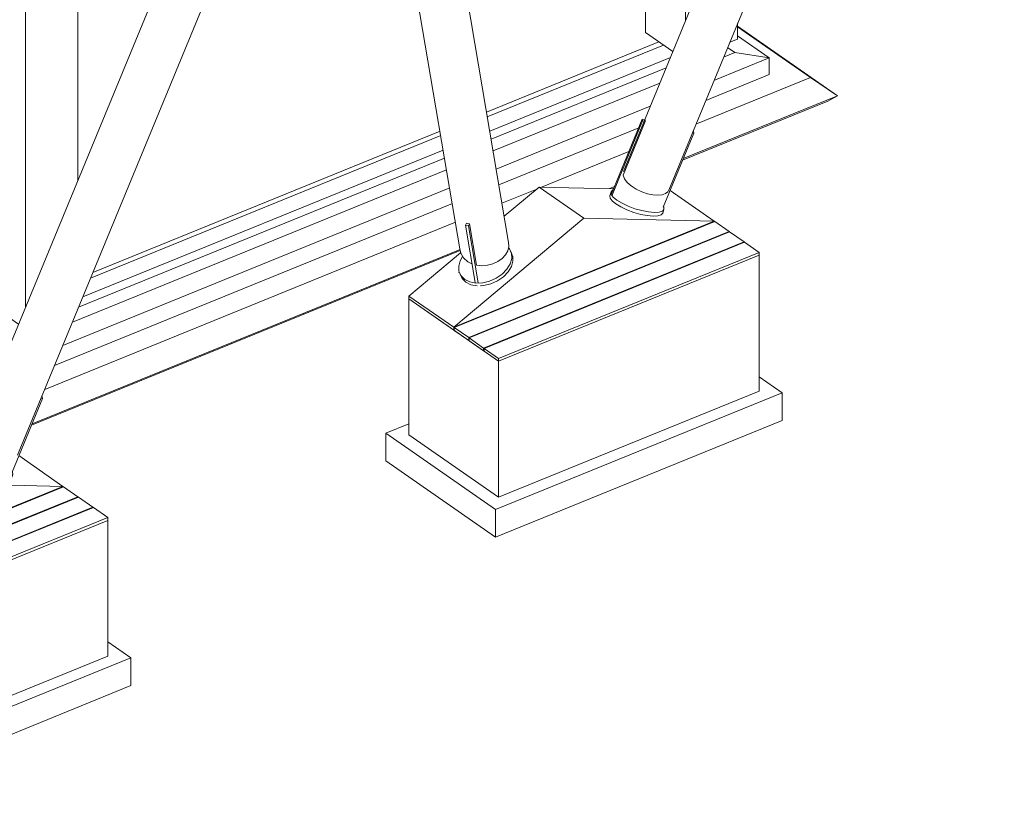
# Model space of a CAD drawing. Header units: millimetres. Extents: x -15398 to 21123, y -830 to 19992.
# Tile 5 of 14: x 11882 to 17887, y 1789 to 6564. Entities that reach past the tile are written whole.
import ezdxf

# ---------------------------------------------------------------- set-up
doc = ezdxf.new("R2010")
doc.units = ezdxf.units.MM
for name, color, linetype, lineweight in [('A-FLOR', 192, 'Continuous', 18), ('S-COLS', 52, 'Continuous', 18), ('S-FNDN', 32, 'Continuous', 18)]:
    doc.layers.add(name, color=color, linetype=linetype, lineweight=lineweight)

# ---------------------------------------------------------------- blocks, each defined once
blk = doc.blocks.new('M_Timber-Column - 400x400-V9-3D constructief TO')
at = {"layer": 'S-COLS'}
for p, q in [((11675.1, 7808.1), (11675.1, 7723.5)), ((11918, 7638.8), (11675.1, 7808.1)), ((12235.8, 7768.3), (11918, 7638.8)), ((12235.8, 7768.3), (12235.8, 5581.2)), ((11675.1, 7723.5), (11675.1, 7446.8)), ((11918, 7638.8), (11918, 4811)), ((11675.1, 7446.8), (11675.1, 4846.1)), ((11875, 4706.8), (11675.1, 4846.1))]:
    blk.add_line(p, q, dxfattribs=at)
blk = doc.blocks.new('M_Timber-Column - 400x400-V11-3D constructief TO')
at = {"layer": 'S-COLS'}
for p, q in [((15698.7, 9447.1), (15698.7, 9362.4)), ((15941.7, 9277.8), (15698.7, 9447.1)), ((16259.4, 9407.2), (15941.7, 9277.8)), ((16259.4, 9407.2), (16259.4, 7324.3)), ((15698.7, 9362.4), (15698.7, 9085.7)), ((15941.7, 9277.8), (15941.7, 6554.1)), ((15698.7, 9085.7), (15698.7, 6485.1)), ((16259.4, 6540.5), (16259.4, 6445.2)), ((15865.3, 6369), (15698.7, 6485.1)), ((16259.4, 6445.2), (16212.2, 6426))]:
    blk.add_line(p, q, dxfattribs=at)
blk = doc.blocks.new('Floors 1 - Floors 1-1599664-3D constructief TO')
at = {"layer": 'A-FLOR'}
for p, q in [((16869.2, 6099.3), (16259.4, 6524.1)), ((16259.4, 6520.5), (16704.4, 6210.5)), ((16452.1, 6330.3), (16259.4, 6464.5)), ((14733.4, 5971.7), (15807.5, 6409.2)), ((16199.2, 6395), (16244.3, 6363.7)), ((14748.3, 5883.9), (15850.4, 6332.8)), ((16116.2, 6193.5), (16452.1, 6330.3)), ((16174.8, 6335.4), (16244.3, 6363.7)), ((16244.3, 6363.7), (16452.1, 6330.3)), ((16452.1, 6330.3), (16452.1, 6228.4)), ((14756.7, 5834.3), (15824.1, 6269.1)), ((16006, 5926), (16704.4, 6210.5)), ((16065.7, 6071.1), (16452.1, 6228.4)), ((16704.4, 6210.5), (16869.2, 6099.3)), ((14768.8, 5762.7), (15786.1, 6177)), ((15925.1, 5707.3), (16809.7, 6067.6)), ((15928.8, 5716.2), (16869.2, 6099.3)), ((16869.2, 6099.3), (16809.7, 6067.6)), ((14787.6, 5652.3), (15727.6, 6035.2)), ((14803.7, 5557), (15657.4, 5904.7)), ((12313.6, 4986.1), (14450.2, 5856.4)), ((12267.1, 4873.2), (14465.1, 5768.6)), ((12240.8, 4809.5), (14473.5, 5718.9)), ((15064.7, 5542.6), (15597.6, 5759.7)), ((12202.8, 4717.5), (14485.6, 5647.3)), ((12144.2, 4575.6), (14504.3, 5536.9)), ((14822.9, 5444.1), (15035.2, 5530.6)), ((15479.4, 5533.2), (15509.2, 5545.3)), ((15496.8, 5532.8), (15505.5, 5536.3)), ((12093.8, 4453.2), (14520.4, 5441.6)), ((12034, 4308.1), (14539.5, 5328.7)), ((11953.2, 4089.4), (14569, 5154.9)), ((11956.8, 4098.3), (14567.8, 5161.8))]:
    blk.add_line(p, q, dxfattribs=at)
blk = doc.blocks.new('Structural Foundations 1 - Structural Foundations 1-1711264-3D constructief TO')
at = {"layer": 'S-FNDN'}
for p, q in [((15490.8, 5500.7), (15678.9, 5956.9)), ((15494.4, 5493.3), (15681.1, 5946)), ((15695.8, 5952.9), (15678.9, 5956.9)), ((15678.9, 5956.9), (15681.1, 5946)), ((15681.1, 5946), (15696.7, 5942.3)), ((15992.8, 5871.3), (15806.8, 5420.3)), ((15984.2, 5873.3), (15992.8, 5871.3)), ((15990.6, 5882.1), (15988.1, 5882.7)), ((15992.8, 5871.3), (15990.6, 5882.1)), ((14836.5, 5364.2), (15049.9, 5542.9)), ((15049.9, 5542.9), (15503.9, 5532.6)), ((15323.3, 5352.5), (15049.9, 5542.9)), ((15488.2, 5512.6), (15480.7, 5490)), ((16117.7, 5334.5), (15848.7, 5521.9)), ((15848.7, 5521.9), (16117.7, 5334.5)), ((15803.8, 5383.9), (15811.2, 5406.6)), ((15323.3, 5352.5), (14528.9, 4687.3)), ((16117.7, 5334.5), (15323.3, 5352.5)), ((14528.9, 4687.3), (16117.7, 5334.5)), ((16117.7, 5334.5), (14528.9, 4687.3)), ((16120.7, 5332.4), (14531.9, 4685.2)), ((14605.9, 5322.9), (14600.6, 5309.4)), ((14600.6, 5309.4), (14619.5, 5306)), ((14659.8, 4959.5), (14600.6, 5309.4)), ((14619.5, 5306), (14624.3, 5318.1)), ((14619.5, 5306), (14678.3, 4958.7)), ((16117.7, 5334.5), (16117.7, 5331.1)), ((16208.8, 5271), (16120.7, 5332.4)), ((14620, 4623.8), (16208.8, 5271)), ((16211.8, 5268.9), (14623, 4621.7)), ((16208.8, 5267.6), (16208.8, 5271)), ((16299.9, 5207.5), (16211.8, 5268.9)), ((14711.1, 4560.4), (16299.9, 5207.5)), ((16302.9, 5205.4), (14714.1, 4558.2)), ((16299.9, 5204.2), (16299.9, 5207.5)), ((16391, 5144), (16302.9, 5205.4)), ((14255.5, 4877.8), (14571.1, 5142)), ((14802.2, 4496.9), (16391, 5144)), ((16391, 5127.1), (14802.2, 4480)), ((14802.2, 4480), (16391, 5127.1)), ((14883.5, 5136.4), (14876, 5153)), ((16391, 5127.1), (16391, 5144)), ((16391, 5127.1), (16391, 4297.8)), ((14562.6, 5024.7), (14560.7, 5019)), ((14565.8, 5014), (14573.2, 4997.4)), ((14691.6, 4941.7), (14695.5, 4940)), ((14255.5, 4877.8), (14528.9, 4687.3)), ((14255.5, 4860.9), (14255.5, 4877.8)), ((14528.9, 4687.3), (14255.5, 4877.8)), ((14528.9, 4670.4), (14255.5, 4860.9)), ((14255.5, 4860.9), (14802.2, 4480)), ((14255.5, 4031.5), (14255.5, 4860.9)), ((14528.9, 4670.4), (14528.9, 4687.3)), ((14531.9, 4685.2), (14620, 4623.8)), ((14531.9, 4685.2), (14531.9, 4668.3)), ((14531.9, 4671.7), (14528.9, 4670.4)), ((14620, 4606.9), (14531.9, 4668.3)), ((14620, 4606.9), (14620, 4623.8)), ((14623, 4608.2), (14620, 4606.9)), ((14623, 4621.7), (14711.1, 4560.4)), ((14623, 4621.7), (14623, 4604.8)), ((14711.1, 4543.5), (14623, 4604.8)), ((14711.1, 4543.5), (14711.1, 4560.4)), ((14714.1, 4544.7), (14711.1, 4543.5)), ((14714.1, 4558.2), (14802.2, 4496.9)), ((14714.1, 4558.2), (14714.1, 4541.3)), ((14802.2, 4480), (14714.1, 4541.3)), ((14802.2, 4480), (14802.2, 4496.9)), ((14802.2, 3650.6), (14802.2, 4480)), ((16531.2, 4287.8), (16391, 4385.5)), ((14783.5, 3575.9), (16531.2, 4287.8)), ((16391, 4297.8), (14802.2, 3650.6)), ((16531.2, 4287.8), (16531.2, 4118.5)), ((14255.5, 4098.5), (14115.3, 4041.4)), ((16531.2, 4118.5), (14783.5, 3406.7)), ((14115.3, 4041.4), (14783.5, 3575.9)), ((14115.3, 3872.2), (14115.3, 4041.4)), ((14802.2, 3650.6), (14255.5, 4031.5)), ((14783.5, 3406.7), (14115.3, 3872.2)), ((14783.5, 3406.7), (14783.5, 3575.9))]:
    blk.add_line(p, q, dxfattribs=at)
for points in [[(15517, 5439.8, 0), (15494.6, 5458.3, 0), (15482.2, 5475.4, 0), (15480.7, 5489.8, 0)], [(15499.9, 5524.5, 0), (15497.7, 5523.3, 0), (15488.1, 5512.5, 0), (15489.6, 5498, 0), (15502, 5481, 0), (15524.5, 5462.4, 0)], [(15803.8, 5384.1, 0), (15794.3, 5373.2, 0), (15774.4, 5366.7, 0), (15745.5, 5365, 0), (15709.6, 5368.2, 0), (15669.1, 5376.1, 0), (15626.7, 5388.1, 0), (15585.4, 5403.4, 0), (15548, 5421.1, 0), (15517, 5439.8, 0)], [(15524.5, 5462.4, 0), (15555.5, 5443.7, 0), (15592.9, 5426.1, 0), (15634.2, 5410.7, 0), (15676.5, 5398.7, 0), (15717, 5390.8, 0), (15753, 5387.6, 0), (15781.8, 5389.4, 0), (15801.7, 5395.9, 0), (15811.3, 5406.7, 0), (15809.8, 5421.2, 0), (15808.7, 5423.3, 0)], [(14595.7, 4978.7, 0), (14626.7, 4963.6, 0), (14664.1, 4956.7, 0), (14705.4, 4958.5, 0), (14747.7, 4968.8, 0), (14788.2, 4986.9, 0), (14824.2, 5011.6, 0), (14853, 5041.2, 0), (14872.9, 5073.7, 0), (14882.5, 5106.8, 0), (14881, 5138.4, 0), (14868.6, 5166.2, 0), (14863.4, 5172.8, 0)], [(14583, 5118.1, 0), (14568.9, 5093.4, 0), (14559.3, 5060.3, 0), (14560.8, 5028.7, 0), (14573.2, 5000.9, 0), (14595.7, 4978.7, 0)], [(14876, 5149.6, 0), (14888.4, 5121.8, 0), (14889.9, 5090.2, 0), (14880.4, 5057.1, 0), (14860.5, 5024.6, 0), (14831.6, 4995, 0), (14795.7, 4970.3, 0), (14755.1, 4952.2, 0), (14712.8, 4941.9, 0), (14694.2, 4940.1, 0)], [(14603.1, 4962.1, 0), (14580.6, 4984.3, 0), (14568.3, 5011.7, 0)], [(14671.5, 4940.2, 0), (14634.1, 4947, 0), (14603.1, 4962.1, 0)]]:
    blk.add_polyline3d(points, dxfattribs=at)
blk = doc.blocks.new('Structural Foundations 3 - Structural Foundations 1-1741093-3D constructief TO')
at = {"layer": 'S-FNDN'}
for p, q in [((11518.8, 3882.8), (11706.9, 4339)), ((11522.4, 3875.4), (11709.1, 4328.1)), ((11723.8, 4335), (11706.9, 4339)), ((11706.9, 4339), (11709.1, 4328.1)), ((11709.1, 4328.1), (11724.7, 4324.4)), ((12018.6, 4264.2), (12016.1, 4264.8)), ((12020.8, 4253.4), (12018.6, 4264.2)), ((12020.8, 4253.4), (11834.8, 3802.4)), ((12012.3, 4255.4), (12020.8, 4253.4)), ((10864.5, 3746.3), (11077.9, 3925)), ((11077.9, 3925), (11532, 3914.7)), ((11351.3, 3734.6), (11077.9, 3925)), ((12145.7, 3716.6), (11876.7, 3904)), ((11876.7, 3904), (12145.7, 3716.6)), ((11516.2, 3894.7), (11508.8, 3872.1)), ((11522.4, 3875.4), (11518.8, 3882.8)), ((11834.8, 3802.4), (11522.4, 3875.4)), ((11831.8, 3766), (11839.2, 3788.7)), ((11351.3, 3734.6), (10556.9, 3069.4)), ((12145.7, 3716.6), (11351.3, 3734.6)), ((10556.9, 3069.4), (12145.7, 3716.6)), ((12145.7, 3716.6), (10556.9, 3069.4)), ((12148.7, 3714.5), (10559.9, 3067.3)), ((10632.6, 3713.1), (10627.2, 3699.6)), ((10627.2, 3699.6), (10646.2, 3696.2)), ((10687.9, 3341.5), (10627.2, 3699.6)), ((10646.2, 3696.2), (10650.9, 3708.2)), ((10646.2, 3696.2), (10706.3, 3340.8)), ((12145.7, 3716.6), (12145.7, 3713.2)), ((12236.8, 3653.1), (12148.7, 3714.5)), ((10648, 3005.9), (12236.8, 3653.1)), ((12239.8, 3651), (10651, 3003.8)), ((12236.8, 3649.7), (12236.8, 3653.1)), ((12327.9, 3589.6), (12239.8, 3651)), ((10739.1, 2942.4), (12327.9, 3589.6)), ((12330.9, 3587.5), (10742.1, 2940.3)), ((12327.9, 3586.3), (12327.9, 3589.6)), ((12419, 3526.1), (12330.9, 3587.5)), ((10283.5, 3259.8), (10599.1, 3524.1)), ((10830.2, 2879), (12419, 3526.1)), ((12419, 3509.2), (10830.2, 2862.1)), ((10830.2, 2862.1), (12419, 3509.2)), ((10911.5, 3518.5), (10904.1, 3535.1)), ((12419, 3509.2), (12419, 3526.1)), ((12419, 3509.2), (12419, 2679.8)), ((10749.1, 3446.4), (10706.3, 3340.8)), ((10590.6, 3406.8), (10588.7, 3401.1)), ((10593.8, 3396.1), (10601.2, 3379.5)), ((10706.3, 3340.8), (10687.9, 3341.5)), ((10719.6, 3323.8), (10723.6, 3322.1)), ((10283.5, 3259.8), (10556.9, 3069.4)), ((10283.5, 3242.9), (10283.5, 3259.8)), ((10556.9, 3069.4), (10283.5, 3259.8)), ((10556.9, 3052.5), (10283.5, 3242.9)), ((10283.5, 3242.9), (10830.2, 2862.1)), ((10283.5, 2413.6), (10283.5, 3242.9)), ((10556.9, 3052.5), (10556.9, 3069.4)), ((10559.9, 3067.3), (10648, 3005.9)), ((10559.9, 3067.3), (10559.9, 3050.4)), ((10559.9, 3053.7), (10556.9, 3052.5)), ((10648, 2989), (10559.9, 3050.4)), ((10648, 2989), (10648, 3005.9)), ((10651, 3003.8), (10739.1, 2942.4)), ((10651, 3003.8), (10651, 2986.9)), ((10651, 2990.3), (10648, 2989)), ((10739.1, 2925.5), (10651, 2986.9)), ((10739.1, 2925.5), (10739.1, 2942.4)), ((10742.1, 2926.8), (10739.1, 2925.5)), ((10742.1, 2940.3), (10830.2, 2879)), ((10742.1, 2940.3), (10742.1, 2923.4)), ((10830.2, 2862.1), (10742.1, 2923.4)), ((10830.2, 2862.1), (10830.2, 2879)), ((10830.2, 2032.7), (10830.2, 2862.1)), ((12559.2, 2669.9), (12419, 2767.6)), ((10811.5, 1958), (12559.2, 2669.9)), ((12419, 2679.8), (10830.2, 2032.7)), ((12559.2, 2669.9), (12559.2, 2500.6)), ((10283.5, 2480.6), (10143.4, 2423.5)), ((12559.2, 2500.6), (10811.5, 1788.7)), ((10143.4, 2423.5), (10811.5, 1958)), ((10143.4, 2254.3), (10143.4, 2423.5)), ((10830.2, 2032.7), (10283.5, 2413.6)), ((10811.5, 1788.7), (10143.4, 2254.3)), ((10811.5, 1788.7), (10811.5, 1958))]:
    blk.add_line(p, q, dxfattribs=at)
for points in [[(11527.9, 3906.6, 0), (11525.7, 3905.4, 0), (11516.1, 3894.6, 0), (11517.6, 3880.1, 0), (11530, 3863, 0), (11552.5, 3844.5, 0)], [(11545.1, 3821.9, 0), (11522.6, 3840.4, 0), (11510.2, 3857.5, 0), (11508.7, 3871.9, 0)], [(11552.5, 3844.5, 0), (11583.5, 3825.8, 0), (11620.9, 3808.2, 0), (11662.2, 3792.8, 0), (11704.5, 3780.8, 0), (11745, 3772.9, 0), (11781, 3769.7, 0), (11809.9, 3771.5, 0), (11829.8, 3778, 0), (11839.3, 3788.8, 0), (11837.8, 3803.3, 0), (11836.7, 3805.5, 0)], [(11831.8, 3766.2, 0), (11822.3, 3755.3, 0), (11802.4, 3748.8, 0), (11773.5, 3747.1, 0), (11737.6, 3750.3, 0), (11697.1, 3758.2, 0), (11654.7, 3770.2, 0), (11613.5, 3785.5, 0), (11576, 3803.2, 0), (11545.1, 3821.9, 0)], [(10623.7, 3360.8, 0), (10654.7, 3345.7, 0), (10692.1, 3338.8, 0), (10733.4, 3340.6, 0), (10775.7, 3350.9, 0), (10816.2, 3369, 0), (10852.2, 3393.7, 0), (10881.1, 3423.3, 0), (10901, 3455.7, 0), (10910.5, 3488.9, 0), (10909, 3520.5, 0), (10896.6, 3548.3, 0), (10891.5, 3554.9, 0)], [(10611, 3500.2, 0), (10596.9, 3475.5, 0), (10587.3, 3442.3, 0), (10588.8, 3410.8, 0), (10601.2, 3383, 0), (10623.7, 3360.8, 0)], [(10904, 3531.7, 0), (10916.4, 3503.9, 0), (10917.9, 3472.3, 0), (10908.4, 3439.2, 0), (10888.5, 3406.7, 0), (10859.6, 3377.1, 0), (10823.7, 3352.4, 0), (10783.2, 3334.3, 0), (10740.8, 3324, 0), (10722.2, 3322.2, 0)], [(10631.1, 3344.2, 0), (10608.7, 3366.4, 0), (10596.4, 3393.8, 0)], [(10699.5, 3322.2, 0), (10662.1, 3329.1, 0), (10631.1, 3344.2, 0)]]:
    blk.add_polyline3d(points, dxfattribs=at)

msp = doc.modelspace()

# ---------------------------------------------------------------- linework, layer by layer
at = {"layer": 'A-FLOR'}
for p, q in [((14728.7, 5999.4), (15780.7, 6427.9)), ((12328.3, 5021.7), (14445.5, 5884.1))]:
    msp.add_line(p, q, dxfattribs=at)
at = {"layer": 'S-COLS', "lineweight": 13}
for p, q in [((15840.8, 5523.9), (17886.9, 10485.2)), ((17496.9, 10326.3), (15563.4, 5638.2)), ((14863.6, 5204.3), (14222.3, 8992.5)), ((11868.8, 3906), (13914.9, 8867.3)), ((13937.7, 8876.5), (14567.8, 5154.2)), ((13524.9, 8708.4), (11591.4, 4020.3)), ((15696.7, 5942.3), (15561.6, 5614.8)), ((14624.3, 5318.1), (14666.9, 5066.2))]:
    msp.add_line(p, q, dxfattribs=at)
for points in [[(15695.8, 5952.9, 0), (15695.9, 5947.7, 0), (15696.7, 5942.3, 0)], [(15711, 5501.3, 0), (15675.3, 5513.3, 0), (15641.4, 5529.7, 0), (15611.3, 5549.3, 0), (15587.1, 5571, 0), (15570.1, 5593.3, 0), (15561.6, 5614.8, 0)], [(15842.6, 5529.5, 0), (15835, 5514.4, 0), (15820.4, 5502.9, 0), (15799.4, 5495.5, 0), (15773.2, 5492.7, 0), (15743.2, 5494.7, 0), (15711, 5501.3, 0)], [(14605.9, 5322.9, 0), (14615, 5320.2, 0), (14624.3, 5318.1, 0)], [(14639.5, 5074.3, 0), (14614.1, 5087.3, 0), (14587.7, 5111, 0), (14571.5, 5140, 0), (14566.6, 5166.3, 0)], [(14857.9, 5153.8, 0), (14864.4, 5180.2, 0), (14863.2, 5206.6, 0)], [(14666.9, 5066.2, 0), (14700.1, 5062.7, 0), (14734, 5065.2, 0), (14767, 5073.7, 0), (14797.3, 5087.6, 0), (14823.5, 5106.2, 0), (14844, 5128.7, 0), (14857.9, 5153.8, 0)]]:
    msp.add_polyline3d(points, dxfattribs=at)

# ---------------------------------------------------------------- block references
at = {"layer": 'A-FLOR'}
msp.add_blockref('Floors 1 - Floors 1-1599664-3D constructief TO', (0, 0), dxfattribs=at)
at = {"layer": 'S-COLS'}
for name in ['M_Timber-Column - 400x400-V11-3D constructief TO', 'M_Timber-Column - 400x400-V9-3D constructief TO']:
    msp.add_blockref(name, (0, 0), dxfattribs=at)
at = {"layer": 'S-FNDN'}
for name in ['Structural Foundations 1 - Structural Foundations 1-1711264-3D constructief TO', 'Structural Foundations 3 - Structural Foundations 1-1741093-3D constructief TO']:
    msp.add_blockref(name, (0, 0), dxfattribs=at)

doc.saveas('drawing.dxf')
